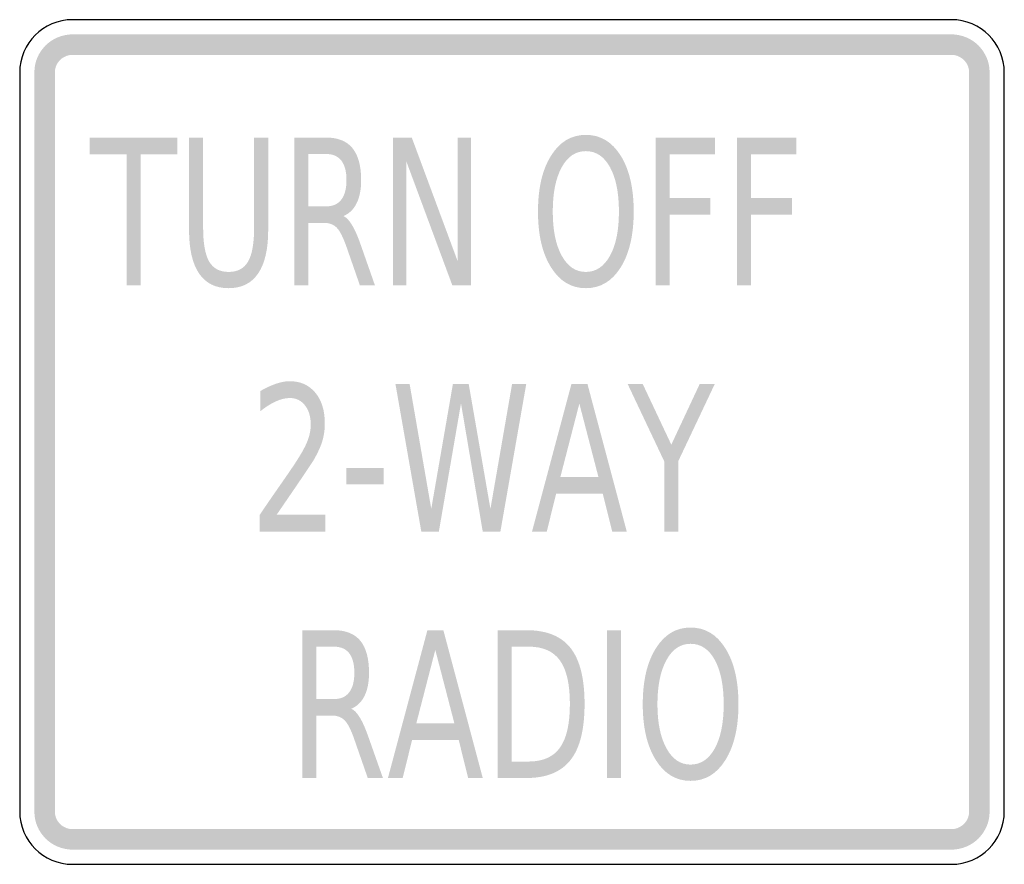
# Model space of a CAD drawing. Header units: inches. Extents: x -0.5 to 0.5, y -0.43 to 0.43.
import ezdxf

# ---------------------------------------------------------------- set-up
doc = ezdxf.new("R2010")
doc.units = ezdxf.units.IN
doc.header["$MEASUREMENT"] = 0

msp = doc.modelspace()

# ---------------------------------------------------------------- hatches: boundary and pattern name
for points in [[(-0.4464, 0.4137), (-0.4502, 0.4135), (-0.454, 0.4129), (-0.4577, 0.412), (-0.4612, 0.4107), (-0.4647, 0.4091), (-0.4679, 0.4072), (-0.471, 0.4049), (-0.4738, 0.4024), (-0.4763, 0.3995), (-0.4786, 0.3965), (-0.4806, 0.3932), (-0.4822, 0.3898), (-0.4835, 0.3862), (-0.4844, 0.3825), (-0.4849, 0.3788), (-0.4851, 0.375), (-0.4643, 0.375), (-0.4642, 0.3768), (-0.4639, 0.3785), (-0.4635, 0.3802), (-0.4629, 0.3818), (-0.4622, 0.3834), (-0.4613, 0.3849), (-0.4602, 0.3863), (-0.4591, 0.3876), (-0.4578, 0.3888), (-0.4564, 0.3898), (-0.4548, 0.3907), (-0.4533, 0.3915), (-0.4516, 0.3921), (-0.4499, 0.3925), (-0.4482, 0.3928), (-0.4464, 0.3929), (-0.4464, 0.4137)], [(0.4464, 0.4137), (-0.4464, 0.4137), (-0.4464, 0.3929), (0.4464, 0.3929), (0.4464, 0.4137)], [(0.4851, 0.375), (0.4849, 0.3788), (0.4844, 0.3825), (0.4835, 0.3862), (0.4822, 0.3898), (0.4805, 0.3932), (0.4786, 0.3965), (0.4763, 0.3995), (0.4738, 0.4024), (0.471, 0.4049), (0.4679, 0.4072), (0.4647, 0.4091), (0.4612, 0.4107), (0.4577, 0.412), (0.454, 0.4129), (0.4502, 0.4135), (0.4464, 0.4137), (0.4464, 0.3929), (0.4482, 0.3928), (0.4499, 0.3925), (0.4516, 0.3921), (0.4533, 0.3915), (0.4548, 0.3907), (0.4563, 0.3898), (0.4578, 0.3888), (0.4591, 0.3876), (0.4602, 0.3863), (0.4613, 0.3849), (0.4622, 0.3834), (0.4629, 0.3818), (0.4635, 0.3802), (0.4639, 0.3785), (0.4642, 0.3768), (0.4643, 0.375), (0.4851, 0.375)], [(-0.4851, 0.375), (-0.4851, -0.375), (-0.4643, -0.375), (-0.4643, 0.375), (-0.4851, 0.375)], [(0.4851, -0.375), (0.4851, 0.375), (0.4643, 0.375), (0.4643, -0.375), (0.4851, -0.375)], [(-0.4288, 0.309), (-0.34, 0.309), (-0.34, 0.2919), (-0.3773, 0.2919), (-0.3773, 0.159), (-0.3915, 0.159), (-0.3915, 0.2919), (-0.4288, 0.2919), (-0.4288, 0.309)], [(-0.1209, 0.309), (-0.1018, 0.309), (-0.0552, 0.1835), (-0.0552, 0.309), (-0.0415, 0.309), (-0.0415, 0.159), (-0.0606, 0.159), (-0.1072, 0.2845), (-0.1072, 0.159), (-0.1209, 0.159), (-0.1209, 0.309)], [(0.1458, 0.309), (0.2061, 0.309), (0.2061, 0.2919), (0.16, 0.2919), (0.16, 0.2477), (0.2016, 0.2477), (0.2016, 0.2306), (0.16, 0.2306), (0.16, 0.159), (0.1458, 0.159), (0.1458, 0.309)], [(0.2286, 0.309), (0.2889, 0.309), (0.2889, 0.2919), (0.2428, 0.2919), (0.2428, 0.2477), (0.2845, 0.2477), (0.2845, 0.2306), (0.2428, 0.2306), (0.2428, 0.159), (0.2286, 0.159), (0.2286, 0.309)], [(-0.1184, 0.059), (-0.104, 0.059), (-0.082, -0.0678), (-0.06, 0.059), (-0.044, 0.059), (-0.0219, -0.0678), (0.0001, 0.059), (0.0145, 0.059), (-0.0118, -0.091), (-0.0297, -0.091), (-0.0518, 0.0392), (-0.0743, -0.091), (-0.0921, -0.091), (-0.1184, 0.059)], [(0.1174, 0.059), (0.1327, 0.059), (0.1618, -0.0027), (0.1907, 0.059), (0.206, 0.059), (0.1688, -0.0196), (0.1688, -0.091), (0.1546, -0.091), (0.1546, -0.0196), (0.1174, 0.059)], [(-0.1681, -0.0264), (-0.1302, -0.0264), (-0.1302, -0.0429), (-0.1681, -0.0429), (-0.1681, -0.0264)], [(0.0964, -0.191), (0.1106, -0.191), (0.1106, -0.341), (0.0964, -0.341), (0.0964, -0.191)], [(-0.4851, -0.375), (-0.4849, -0.3788), (-0.4844, -0.3825), (-0.4835, -0.3862), (-0.4822, -0.3898), (-0.4806, -0.3932), (-0.4786, -0.3965), (-0.4763, -0.3995), (-0.4738, -0.4024), (-0.471, -0.4049), (-0.4679, -0.4072), (-0.4647, -0.4091), (-0.4612, -0.4107), (-0.4577, -0.412), (-0.454, -0.4129), (-0.4502, -0.4135), (-0.4464, -0.4137), (-0.4464, -0.3929), (-0.4482, -0.3928), (-0.4499, -0.3925), (-0.4516, -0.3921), (-0.4533, -0.3915), (-0.4548, -0.3907), (-0.4564, -0.3898), (-0.4578, -0.3888), (-0.4591, -0.3876), (-0.4602, -0.3863), (-0.4613, -0.3849), (-0.4622, -0.3834), (-0.4629, -0.3818), (-0.4635, -0.3802), (-0.4639, -0.3785), (-0.4642, -0.3768), (-0.4643, -0.375), (-0.4851, -0.375)], [(0.4464, -0.4137), (0.4502, -0.4135), (0.454, -0.4129), (0.4577, -0.412), (0.4612, -0.4107), (0.4647, -0.4091), (0.4679, -0.4072), (0.471, -0.4049), (0.4738, -0.4024), (0.4763, -0.3995), (0.4786, -0.3965), (0.4805, -0.3932), (0.4822, -0.3898), (0.4835, -0.3862), (0.4844, -0.3825), (0.4849, -0.3788), (0.4851, -0.375), (0.4643, -0.375), (0.4642, -0.3768), (0.4639, -0.3785), (0.4635, -0.3802), (0.4629, -0.3818), (0.4622, -0.3834), (0.4613, -0.3849), (0.4602, -0.3863), (0.4591, -0.3876), (0.4578, -0.3888), (0.4563, -0.3898), (0.4548, -0.3907), (0.4533, -0.3915), (0.4516, -0.3921), (0.4499, -0.3925), (0.4482, -0.3928), (0.4464, -0.3929), (0.4464, -0.4137)], [(-0.4464, -0.4137), (0.4464, -0.4137), (0.4464, -0.3929), (-0.4464, -0.3929), (-0.4464, -0.4137)]]:
    msp.add_hatch(color=7).paths.add_polyline_path(points)
h = msp.add_hatch(color=7)
edge = h.paths.add_edge_path()
edge.add_spline(control_points=[(0.075, 0.3117), (0.0898, 0.3117), (0.1015, 0.3047), (0.1104, 0.2906), (0.1192, 0.2765), (0.1236, 0.2576), (0.1236, 0.2339), (0.1236, 0.2102), (0.1192, 0.1913), (0.1104, 0.1772), (0.1015, 0.1631), (0.0898, 0.1561), (0.075, 0.1561), (0.0603, 0.1561), (0.0485, 0.1631), (0.0397, 0.1772), (0.0308, 0.1913), (0.0264, 0.2102), (0.0264, 0.2339), (0.0264, 0.2576), (0.0308, 0.2765), (0.0397, 0.2906), (0.0485, 0.3047), (0.0603, 0.3117), (0.075, 0.3117)], knot_values=[0, 0, 0, 0, 1, 1, 1, 2, 2, 2, 3, 3, 3, 4, 4, 4, 5, 5, 5, 6, 6, 6, 7, 7, 7, 8, 8, 8, 8], degree=3, periodic=0)
edge = h.paths.add_edge_path(flags=0)
edge.add_spline(control_points=[(0.075, 0.2952), (0.0647, 0.2952), (0.0565, 0.2898), (0.0505, 0.2788), (0.0444, 0.2678), (0.0414, 0.2528), (0.0414, 0.2339), (0.0414, 0.215), (0.0444, 0.2), (0.0505, 0.1891), (0.0565, 0.1781), (0.0647, 0.1726), (0.075, 0.1726), (0.0853, 0.1726), (0.0935, 0.1781), (0.0996, 0.1891), (0.1056, 0.2), (0.1086, 0.215), (0.1086, 0.2339), (0.1086, 0.2528), (0.1056, 0.2678), (0.0996, 0.2788), (0.0935, 0.2898), (0.0853, 0.2952), (0.075, 0.2952)], knot_values=[0, 0, 0, 0, 1, 1, 1, 2, 2, 2, 3, 3, 3, 4, 4, 4, 5, 5, 5, 6, 6, 6, 7, 7, 7, 8, 8, 8, 8], degree=3, periodic=0)
h = msp.add_hatch(color=7)
edge = h.paths.add_edge_path()
edge.add_line((-0.328, 0.309), (-0.3137, 0.309))
edge.add_line((-0.3137, 0.309), (-0.3137, 0.2179))
edge.add_spline(control_points=[(-0.3137, 0.2179), (-0.3137, 0.2018), (-0.3117, 0.1902), (-0.3076, 0.1832), (-0.3035, 0.1761), (-0.2969, 0.1726), (-0.2878, 0.1726), (-0.2787, 0.1726), (-0.2721, 0.1761), (-0.268, 0.1832), (-0.2639, 0.1902), (-0.2619, 0.2018), (-0.2619, 0.2179)], knot_values=[0, 0, 0, 0, 1, 1, 1, 2, 2, 2, 3, 3, 3, 4, 4, 4, 4], degree=3, periodic=0)
edge.add_line((-0.2619, 0.2179), (-0.2619, 0.309))
edge.add_line((-0.2619, 0.309), (-0.2476, 0.309))
edge.add_line((-0.2476, 0.309), (-0.2476, 0.2154))
edge.add_spline(control_points=[(-0.2476, 0.2154), (-0.2476, 0.1958), (-0.251, 0.181), (-0.2578, 0.1711), (-0.2645, 0.1611), (-0.2746, 0.1561), (-0.2878, 0.1561), (-0.3011, 0.1561), (-0.3111, 0.1611), (-0.3179, 0.1711), (-0.3246, 0.181), (-0.328, 0.1958), (-0.328, 0.2154)], knot_values=[0, 0, 0, 0, 1, 1, 1, 2, 2, 2, 3, 3, 3, 4, 4, 4, 4], degree=3, periodic=0)
edge.add_line((-0.328, 0.2154), (-0.328, 0.309))
h = msp.add_hatch(color=7)
edge = h.paths.add_edge_path()
edge.add_spline(control_points=[(-0.1712, 0.2293), (-0.1681, 0.2279), (-0.1652, 0.2247), (-0.1623, 0.2199), (-0.1594, 0.2151), (-0.1565, 0.2084), (-0.1536, 0.2)], knot_values=[0, 0, 0, 0, 1, 1, 1, 2, 2, 2, 2], degree=3, periodic=0)
edge.add_line((-0.1536, 0.2), (-0.1392, 0.159))
edge.add_line((-0.1392, 0.159), (-0.1545, 0.159))
edge.add_line((-0.1545, 0.159), (-0.1679, 0.1975))
edge.add_spline(control_points=[(-0.1679, 0.1975), (-0.1714, 0.2075), (-0.1747, 0.2142), (-0.178, 0.2175), (-0.1812, 0.2208), (-0.1857, 0.2224), (-0.1913, 0.2224)], knot_values=[0, 0, 0, 0, 1, 1, 1, 2, 2, 2, 2], degree=3, periodic=0)
edge.add_line((-0.1913, 0.2224), (-0.2067, 0.2224))
edge.add_line((-0.2067, 0.2224), (-0.2067, 0.159))
edge.add_line((-0.2067, 0.159), (-0.221, 0.159))
edge.add_line((-0.221, 0.159), (-0.221, 0.309))
edge.add_line((-0.221, 0.309), (-0.1889, 0.309))
edge.add_spline(control_points=[(-0.1889, 0.309), (-0.1769, 0.309), (-0.1679, 0.3054), (-0.1621, 0.2983), (-0.1562, 0.2911), (-0.1532, 0.2803), (-0.1532, 0.2658), (-0.1532, 0.2564), (-0.1547, 0.2485), (-0.1578, 0.2423), (-0.1608, 0.2361), (-0.1653, 0.2318), (-0.1712, 0.2293)], knot_values=[0, 0, 0, 0, 1, 1, 1, 2, 2, 2, 3, 3, 3, 4, 4, 4, 4], degree=3, periodic=0)
edge = h.paths.add_edge_path(flags=0)
edge.add_line((-0.2067, 0.2923), (-0.2067, 0.2391))
edge.add_line((-0.2067, 0.2391), (-0.1889, 0.2391))
edge.add_spline(control_points=[(-0.1889, 0.2391), (-0.1821, 0.2391), (-0.1769, 0.2413), (-0.1734, 0.2459), (-0.1699, 0.2504), (-0.1681, 0.257), (-0.1681, 0.2658), (-0.1681, 0.2746), (-0.1699, 0.2812), (-0.1734, 0.2857), (-0.1769, 0.2901), (-0.1821, 0.2923), (-0.1889, 0.2923)], knot_values=[0, 0, 0, 0, 1, 1, 1, 2, 2, 2, 3, 3, 3, 4, 4, 4, 4], degree=3, periodic=0)
edge.add_line((-0.1889, 0.2923), (-0.2067, 0.2923))
h = msp.add_hatch(color=7)
edge = h.paths.add_edge_path()
edge.add_line((-0.2391, -0.0739), (-0.1895, -0.0739))
edge.add_line((-0.1895, -0.0739), (-0.1895, -0.091))
edge.add_line((-0.1895, -0.091), (-0.2562, -0.091))
edge.add_line((-0.2562, -0.091), (-0.2562, -0.0739))
edge.add_spline(control_points=[(-0.2562, -0.0739), (-0.2508, -0.0659), (-0.2435, -0.0552), (-0.2341, -0.0418), (-0.2248, -0.0284), (-0.2189, -0.0197), (-0.2166, -0.0158), (-0.212, -0.0085), (-0.2089, -0.0024), (-0.2071, 0.0027), (-0.2053, 0.0078), (-0.2044, 0.0127), (-0.2044, 0.0176), (-0.2044, 0.0256), (-0.2063, 0.0321), (-0.2102, 0.0371), (-0.2141, 0.0421), (-0.2192, 0.0446), (-0.2255, 0.0446), (-0.23, 0.0446), (-0.2347, 0.0435), (-0.2396, 0.0413), (-0.2446, 0.0391), (-0.2498, 0.0358), (-0.2555, 0.0313)], knot_values=[0, 0, 0, 0, 1, 1, 1, 2, 2, 2, 3, 3, 3, 4, 4, 4, 5, 5, 5, 6, 6, 6, 7, 7, 7, 8, 8, 8, 8], degree=3, periodic=0)
edge.add_line((-0.2555, 0.0313), (-0.2555, 0.0518))
edge.add_spline(control_points=[(-0.2555, 0.0518), (-0.2497, 0.0551), (-0.2444, 0.0575), (-0.2394, 0.0592), (-0.2344, 0.0609), (-0.2299, 0.0617), (-0.2258, 0.0617), (-0.2149, 0.0617), (-0.2062, 0.0578), (-0.1998, 0.0501), (-0.1933, 0.0423), (-0.1901, 0.0319), (-0.1901, 0.0189), (-0.1901, 0.0128), (-0.1909, 0.0069), (-0.1925, 0.0014), (-0.1941, -0.0041), (-0.197, -0.0106), (-0.2013, -0.0181)], knot_values=[0, 0, 0, 0, 1, 1, 1, 2, 2, 2, 3, 3, 3, 4, 4, 4, 5, 5, 5, 6, 6, 6, 6], degree=3, periodic=0)
edge.add_spline(control_points=[(-0.2013, -0.0181), (-0.2025, -0.0201), (-0.2063, -0.0257), (-0.2125, -0.035), (-0.2188, -0.0443), (-0.2276, -0.0572), (-0.2391, -0.0739)], knot_values=[0, 0, 0, 0, 1, 1, 1, 2, 2, 2, 2], degree=3, periodic=0)
h = msp.add_hatch(color=7)
h.paths.add_polyline_path([(0.0604, 0.059), (0.0766, 0.059), (0.1166, -0.091), (0.1018, -0.091), (0.0922, -0.0525), (0.0448, -0.0525), (0.0353, -0.091), (0.0203, -0.091), (0.0604, 0.059)])
h.paths.add_polyline_path([(0.0684, 0.039), (0.0491, -0.0356), (0.0878, -0.0356), (0.0684, 0.039)], flags=0)
h = msp.add_hatch(color=7)
edge = h.paths.add_edge_path()
edge.add_spline(control_points=[(0.1814, -0.1883), (0.1962, -0.1883), (0.2079, -0.1953), (0.2167, -0.2094), (0.2256, -0.2235), (0.23, -0.2424), (0.23, -0.2661), (0.23, -0.2898), (0.2256, -0.3087), (0.2167, -0.3228), (0.2079, -0.3369), (0.1962, -0.3439), (0.1814, -0.3439), (0.1667, -0.3439), (0.1549, -0.3369), (0.1461, -0.3228), (0.1372, -0.3087), (0.1328, -0.2898), (0.1328, -0.2661), (0.1328, -0.2424), (0.1372, -0.2235), (0.1461, -0.2094), (0.1549, -0.1953), (0.1667, -0.1883), (0.1814, -0.1883)], knot_values=[0, 0, 0, 0, 1, 1, 1, 2, 2, 2, 3, 3, 3, 4, 4, 4, 5, 5, 5, 6, 6, 6, 7, 7, 7, 8, 8, 8, 8], degree=3, periodic=0)
edge = h.paths.add_edge_path(flags=0)
edge.add_spline(control_points=[(0.1814, -0.2048), (0.1711, -0.2048), (0.1629, -0.2102), (0.1569, -0.2212), (0.1508, -0.2322), (0.1477, -0.2472), (0.1477, -0.2661), (0.1477, -0.285), (0.1508, -0.3), (0.1569, -0.3109), (0.1629, -0.3219), (0.1711, -0.3274), (0.1814, -0.3274), (0.1917, -0.3274), (0.1999, -0.3219), (0.206, -0.3109), (0.212, -0.3), (0.215, -0.285), (0.215, -0.2661), (0.215, -0.2472), (0.212, -0.2322), (0.206, -0.2212), (0.1999, -0.2102), (0.1917, -0.2048), (0.1814, -0.2048)], knot_values=[0, 0, 0, 0, 1, 1, 1, 2, 2, 2, 3, 3, 3, 4, 4, 4, 5, 5, 5, 6, 6, 6, 7, 7, 7, 8, 8, 8, 8], degree=3, periodic=0)
h = msp.add_hatch(color=7)
edge = h.paths.add_edge_path()
edge.add_spline(control_points=[(-0.1632, -0.2707), (-0.1601, -0.2721), (-0.1571, -0.2753), (-0.1543, -0.2801), (-0.1514, -0.2849), (-0.1485, -0.2916), (-0.1456, -0.3)], knot_values=[0, 0, 0, 0, 1, 1, 1, 2, 2, 2, 2], degree=3, periodic=0)
edge.add_line((-0.1456, -0.3), (-0.1311, -0.341))
edge.add_line((-0.1311, -0.341), (-0.1465, -0.341))
edge.add_line((-0.1465, -0.341), (-0.1599, -0.3025))
edge.add_spline(control_points=[(-0.1599, -0.3025), (-0.1633, -0.2925), (-0.1667, -0.2858), (-0.1699, -0.2825), (-0.1732, -0.2792), (-0.1776, -0.2776), (-0.1833, -0.2776)], knot_values=[0, 0, 0, 0, 1, 1, 1, 2, 2, 2, 2], degree=3, periodic=0)
edge.add_line((-0.1833, -0.2776), (-0.1987, -0.2776))
edge.add_line((-0.1987, -0.2776), (-0.1987, -0.341))
edge.add_line((-0.1987, -0.341), (-0.213, -0.341))
edge.add_line((-0.213, -0.341), (-0.213, -0.191))
edge.add_line((-0.213, -0.191), (-0.1809, -0.191))
edge.add_spline(control_points=[(-0.1809, -0.191), (-0.1689, -0.191), (-0.1599, -0.1946), (-0.154, -0.2017), (-0.1482, -0.2089), (-0.1452, -0.2197), (-0.1452, -0.2342), (-0.1452, -0.2436), (-0.1467, -0.2515), (-0.1498, -0.2577), (-0.1528, -0.2639), (-0.1573, -0.2682), (-0.1632, -0.2707)], knot_values=[0, 0, 0, 0, 1, 1, 1, 2, 2, 2, 3, 3, 3, 4, 4, 4, 4], degree=3, periodic=0)
edge = h.paths.add_edge_path(flags=0)
edge.add_line((-0.1987, -0.2077), (-0.1987, -0.2609))
edge.add_line((-0.1987, -0.2609), (-0.1809, -0.2609))
edge.add_spline(control_points=[(-0.1809, -0.2609), (-0.174, -0.2609), (-0.1689, -0.2587), (-0.1654, -0.2541), (-0.1619, -0.2496), (-0.1601, -0.243), (-0.1601, -0.2342), (-0.1601, -0.2254), (-0.1619, -0.2188), (-0.1654, -0.2143), (-0.1689, -0.2099), (-0.174, -0.2077), (-0.1809, -0.2077)], knot_values=[0, 0, 0, 0, 1, 1, 1, 2, 2, 2, 3, 3, 3, 4, 4, 4, 4], degree=3, periodic=0)
edge.add_line((-0.1809, -0.2077), (-0.1987, -0.2077))
h = msp.add_hatch(color=7)
h.paths.add_polyline_path([(-0.0859, -0.191), (-0.0697, -0.191), (-0.0297, -0.341), (-0.0445, -0.341), (-0.0541, -0.3025), (-0.1015, -0.3025), (-0.111, -0.341), (-0.126, -0.341), (-0.0859, -0.191)])
h.paths.add_polyline_path([(-0.0779, -0.211), (-0.0972, -0.2856), (-0.0585, -0.2856), (-0.0779, -0.211)], flags=0)
h = msp.add_hatch(color=7)
edge = h.paths.add_edge_path()
edge.add_line((-0.0145, -0.191), (0.0147, -0.191))
edge.add_spline(control_points=[(0.0147, -0.191), (0.035, -0.191), (0.05, -0.197), (0.0595, -0.2091), (0.069, -0.2212), (0.0737, -0.2401), (0.0737, -0.2658), (0.0737, -0.2917), (0.069, -0.3107), (0.0594, -0.3228), (0.0498, -0.3349), (0.0349, -0.341), (0.0147, -0.341)], knot_values=[0, 0, 0, 0, 1, 1, 1, 2, 2, 2, 3, 3, 3, 4, 4, 4, 4], degree=3, periodic=0)
edge.add_line((0.0147, -0.341), (-0.0145, -0.341))
edge.add_line((-0.0145, -0.341), (-0.0145, -0.191))
edge = h.paths.add_edge_path(flags=0)
edge.add_line((-0.0003, -0.2077), (-0.0003, -0.3243))
edge.add_line((-0.0003, -0.3243), (0.0169, -0.3243))
edge.add_spline(control_points=[(0.0169, -0.3243), (0.0313, -0.3243), (0.042, -0.3196), (0.0487, -0.3102), (0.0554, -0.3009), (0.0588, -0.2861), (0.0588, -0.2658), (0.0588, -0.2457), (0.0554, -0.231), (0.0487, -0.2217), (0.042, -0.2123), (0.0313, -0.2077), (0.0169, -0.2077)], knot_values=[0, 0, 0, 0, 1, 1, 1, 2, 2, 2, 3, 3, 3, 4, 4, 4, 4], degree=3, periodic=0)
edge.add_line((0.0169, -0.2077), (-0.0003, -0.2077))

# ---------------------------------------------------------------- linework, layer by layer
at = {"color": 7}
for points in [[(0.4464, 0.4286), (-0.4464, 0.4286)], [(-0.5, 0.375), (-0.5, -0.375)], [(0.5, -0.375), (0.5, 0.375)], [(-0.4464, -0.4286), (0.4464, -0.4286)]]:
    msp.add_lwpolyline(points, dxfattribs=at)
for points in [[(-0.4464, 0.4286), (-0.476, 0.4286), (-0.5, 0.4046), (-0.5, 0.375)], [(0.5, 0.375), (0.5, 0.4046), (0.476, 0.4286), (0.4464, 0.4286)], [(-0.5, -0.375), (-0.5, -0.4046), (-0.476, -0.4286), (-0.4464, -0.4286)], [(0.4464, -0.4286), (0.476, -0.4286), (0.5, -0.4046), (0.5, -0.375)]]:
    msp.add_open_spline(points, degree=3, dxfattribs=at)

doc.saveas('drawing.dxf')
